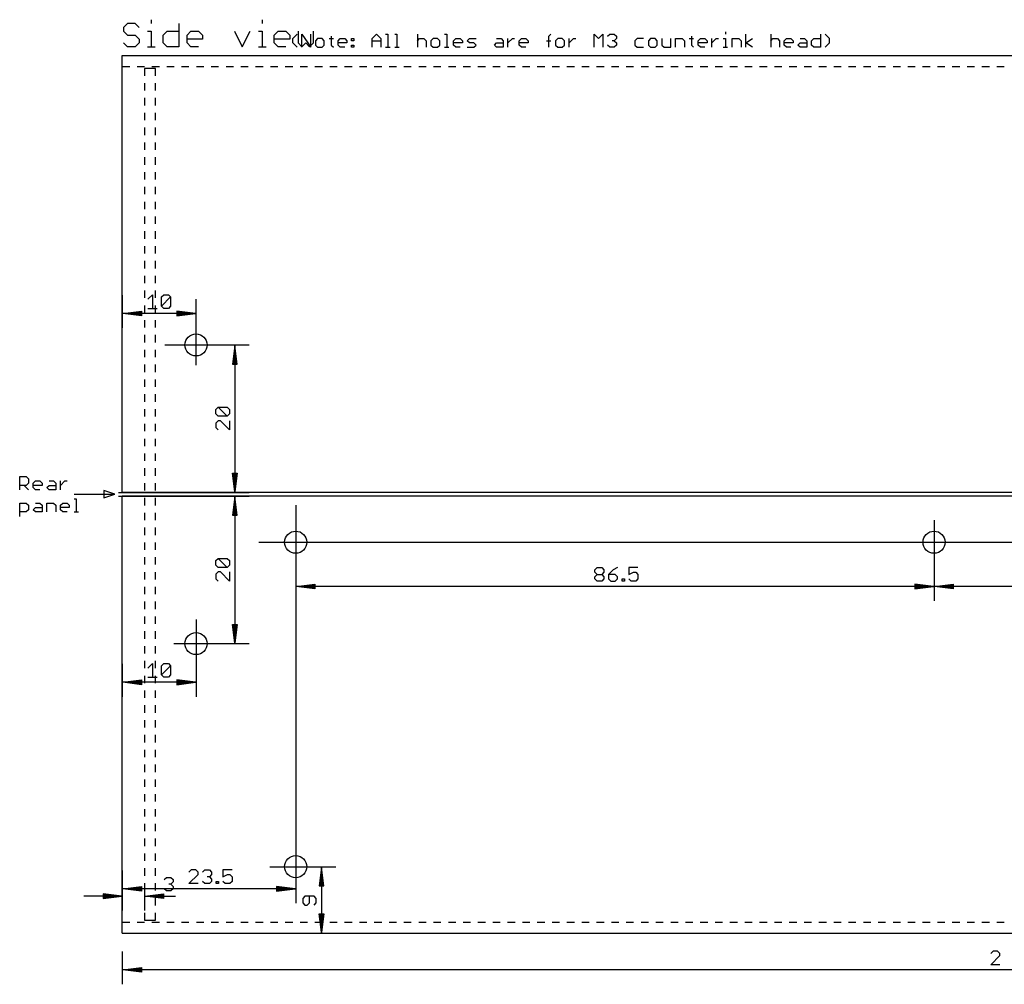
# Model space of a CAD drawing. Extents: x -279 to 630, y -428 to 126.
# Tile 1 of 14: x -279 to -145, y -7 to 124. Entities that reach past the tile are written whole.
import ezdxf

# ---------------------------------------------------------------- set-up
doc = ezdxf.new("R2010")
doc.units = 0
for name, color, linetype in [('114', 253, 'CONTINUOUS'), ('20', 7, 'CONTINUOUS'), ('47', 140, 'CONTINUOUS')]:
    doc.layers.add(name, color=color, linetype=linetype)

msp = doc.modelspace()

# ---------------------------------------------------------------- linework, layer by layer
at = {"layer": '114'}
for p, q in [((-264.2977, 123.3249), (-264.8222, 122.8004)), ((-264.8222, 122.8004), (-264.8222, 122.2759)), ((-263.2487, 123.3249), (-264.2977, 123.3249)), ((-262.7241, 122.8004), (-263.2487, 123.3249)), ((-261.0749, 123.8494), (-261.0749, 123.3249)), ((-257.3529, 123.3249), (-257.3529, 120.1778)), ((-246.0354, 123.8494), (-246.0354, 123.3249)), ((-264.8222, 122.2759), (-264.2977, 121.7513)), ((-264.2977, 121.7513), (-263.2487, 121.7513)), ((-263.2487, 121.7513), (-262.7241, 121.2268)), ((-261.5994, 122.2759), (-261.0749, 122.2759)), ((-261.0749, 122.2759), (-261.0749, 120.1778)), ((-259.4509, 121.7513), (-258.9264, 122.2759)), ((-259.4509, 120.7023), (-259.4509, 121.7513)), ((-258.9264, 122.2759), (-257.3529, 122.2759)), ((-256.2282, 121.7513), (-255.7037, 122.2759)), ((-256.2282, 120.7023), (-256.2282, 121.7513)), ((-255.7037, 122.2759), (-254.6547, 122.2759)), ((-254.6547, 122.2759), (-254.1301, 121.7513)), ((-254.1301, 121.7513), (-254.1301, 121.2268)), ((-249.7827, 122.2759), (-248.7337, 120.1778)), ((-248.7337, 120.1778), (-247.6846, 122.2759)), ((-246.5599, 122.2759), (-246.0354, 122.2759)), ((-246.0354, 122.2759), (-246.0354, 120.1778)), ((-244.4114, 121.7513), (-243.8869, 122.2759)), ((-244.4114, 120.7023), (-244.4114, 121.7513)), ((-243.8869, 122.2759), (-242.8379, 122.2759)), ((-242.8379, 122.2759), (-242.3134, 121.7513)), ((-242.3134, 121.7513), (-242.3134, 121.2268)), ((-241.8984, 121.3005), (-241.299, 121.8999)), ((-241.1887, 122.2759), (-241.1887, 120.7023)), ((-240.6707, 120.1016), (-240.6707, 121.8999)), ((-240.6707, 121.8999), (-239.4718, 120.1016)), ((-239.4718, 120.1016), (-239.4718, 121.8999)), ((-239.0906, 120.7023), (-239.0906, 122.2759)), ((-236.6878, 121.6002), (-236.6878, 120.4013)), ((-231.1559, 121.3005), (-230.5565, 121.8999)), ((-230.5565, 121.8999), (-229.957, 121.3005)), ((-229.3143, 121.8999), (-229.0146, 121.8999)), ((-229.0146, 121.8999), (-229.0146, 120.1016)), ((-228.0866, 121.8999), (-227.7869, 121.8999)), ((-227.7869, 121.8999), (-227.7869, 120.1016)), ((-225.0173, 121.8999), (-225.0173, 120.1016)), ((-221.3342, 121.8999), (-221.0345, 121.8999)), ((-221.0345, 121.8999), (-221.0345, 120.1016)), ((-207.2227, 121.6002), (-206.9229, 121.8999)), ((-207.2227, 120.1016), (-207.2227, 121.6002)), ((-201.0769, 120.1016), (-201.0769, 121.8999)), ((-201.0769, 121.8999), (-200.4774, 121.3005)), ((-200.4774, 121.3005), (-199.878, 121.8999)), ((-199.878, 121.8999), (-199.878, 120.1016)), ((-199.2353, 121.6002), (-198.9356, 121.8999)), ((-198.9356, 121.8999), (-198.3361, 121.8999)), ((-198.3361, 121.8999), (-198.0364, 121.6002)), ((-198.0364, 121.6002), (-198.0364, 121.3005)), ((-187.8862, 121.6002), (-187.8862, 120.4013)), ((-183.2822, 122.1997), (-183.2822, 121.8999)), ((-180.5127, 120.1016), (-180.5127, 121.8999)), ((-177.1364, 121.8999), (-177.1364, 120.1016)), ((-170.4128, 121.8999), (-170.4128, 120.1016)), ((-169.1707, 121.3005), (-169.7702, 121.8999)), ((-264.2977, 120.1778), (-264.8222, 120.7023)), ((-263.2487, 120.1778), (-264.2977, 120.1778)), ((-262.7241, 120.7023), (-263.2487, 120.1778)), ((-262.7241, 121.2268), (-262.7241, 120.7023)), ((-261.5994, 120.1778), (-260.5504, 120.1778)), ((-258.9264, 120.1778), (-259.4509, 120.7023)), ((-257.3529, 120.1778), (-258.9264, 120.1778)), ((-254.1301, 121.2268), (-256.2282, 121.2268)), ((-255.7037, 120.1778), (-256.2282, 120.7023)), ((-254.6547, 120.1778), (-255.7037, 120.1778)), ((-246.5599, 120.1778), (-245.5109, 120.1778)), ((-242.3134, 121.2268), (-244.4114, 121.2268)), ((-243.8869, 120.1778), (-244.4114, 120.7023)), ((-242.8379, 120.1778), (-243.8869, 120.1778)), ((-241.8984, 120.701), (-241.8984, 121.3005)), ((-241.299, 120.1016), (-241.8984, 120.701)), ((-241.1887, 120.7023), (-240.6642, 120.1778)), ((-240.6642, 120.1778), (-240.1397, 120.7023)), ((-240.1397, 120.7023), (-239.6151, 120.1778)), ((-239.6151, 120.1778), (-239.0906, 120.7023)), ((-238.5294, 121.3005), (-238.8291, 121.0008)), ((-238.8291, 121.0008), (-238.8291, 120.4013)), ((-238.8291, 120.4013), (-238.5294, 120.1016)), ((-237.9299, 121.3005), (-238.5294, 121.3005)), ((-238.5294, 120.1016), (-237.9299, 120.1016)), ((-237.6302, 121.0008), (-237.9299, 121.3005)), ((-237.9299, 120.1016), (-237.6302, 120.4013)), ((-237.6302, 120.4013), (-237.6302, 121.0008)), ((-236.9875, 121.3005), (-236.3881, 121.3005)), ((-236.6878, 120.4013), (-236.3881, 120.1016)), ((-235.7598, 121.0008), (-235.4601, 121.3005)), ((-235.7598, 120.4013), (-235.7598, 121.0008)), ((-234.5609, 120.701), (-235.7598, 120.701)), ((-235.4601, 120.1016), (-235.7598, 120.4013)), ((-235.4601, 121.3005), (-234.8607, 121.3005)), ((-234.8607, 120.1016), (-235.4601, 120.1016)), ((-234.8607, 121.3005), (-234.5609, 121.0008)), ((-234.5609, 121.0008), (-234.5609, 120.701)), ((-233.9183, 121.3005), (-233.6185, 121.3005)), ((-233.9183, 121.0008), (-233.9183, 121.3005)), ((-233.6185, 121.0008), (-233.9183, 121.0008)), ((-233.9183, 120.4013), (-233.6185, 120.4013)), ((-233.9183, 120.1016), (-233.9183, 120.4013)), ((-233.6185, 120.1016), (-233.9183, 120.1016)), ((-233.6185, 121.3005), (-233.6185, 121.0008)), ((-233.6185, 120.4013), (-233.6185, 120.1016)), ((-231.1559, 120.1016), (-231.1559, 121.3005)), ((-231.1559, 121.0008), (-229.957, 121.0008)), ((-229.957, 121.3005), (-229.957, 120.1016)), ((-229.3143, 120.1016), (-228.7149, 120.1016)), ((-228.0866, 120.1016), (-227.4872, 120.1016)), ((-225.0173, 121.0008), (-224.7176, 121.3005)), ((-224.7176, 121.3005), (-224.1182, 121.3005)), ((-224.1182, 121.3005), (-223.8184, 121.0008)), ((-223.8184, 121.0008), (-223.8184, 120.1016)), ((-222.876, 121.3005), (-223.1758, 121.0008)), ((-223.1758, 121.0008), (-223.1758, 120.4013)), ((-223.1758, 120.4013), (-222.876, 120.1016)), ((-222.2766, 121.3005), (-222.876, 121.3005)), ((-222.876, 120.1016), (-222.2766, 120.1016)), ((-221.9769, 121.0008), (-222.2766, 121.3005)), ((-222.2766, 120.1016), (-221.9769, 120.4013)), ((-221.9769, 120.4013), (-221.9769, 121.0008)), ((-221.3342, 120.1016), (-220.7347, 120.1016)), ((-220.1065, 121.0008), (-219.8067, 121.3005)), ((-220.1065, 120.4013), (-220.1065, 121.0008)), ((-218.9076, 120.701), (-220.1065, 120.701)), ((-219.8067, 120.1016), (-220.1065, 120.4013)), ((-219.8067, 121.3005), (-219.2073, 121.3005)), ((-219.2073, 120.1016), (-219.8067, 120.1016)), ((-219.2073, 121.3005), (-218.9076, 121.0008)), ((-218.9076, 121.0008), (-218.9076, 120.701)), ((-218.2649, 121.0008), (-217.9652, 121.3005)), ((-217.9652, 120.701), (-218.2649, 121.0008)), ((-218.2649, 120.1016), (-217.3657, 120.1016)), ((-217.9652, 121.3005), (-217.066, 121.3005)), ((-217.3657, 120.701), (-217.9652, 120.701)), ((-217.066, 120.4013), (-217.3657, 120.701)), ((-217.3657, 120.1016), (-217.066, 120.4013)), ((-214.5817, 120.4013), (-214.282, 120.701)), ((-214.282, 120.1016), (-214.5817, 120.4013)), ((-214.282, 121.3005), (-213.6826, 121.3005)), ((-214.282, 120.701), (-213.3829, 120.701)), ((-213.3829, 120.1016), (-214.282, 120.1016)), ((-213.6826, 121.3005), (-213.3829, 121.0008)), ((-213.3829, 121.0008), (-213.3829, 120.1016)), ((-212.7402, 120.1016), (-212.7402, 121.3005)), ((-212.7402, 120.701), (-212.1407, 121.3005)), ((-212.1407, 121.3005), (-211.841, 121.3005)), ((-211.2055, 121.0008), (-210.9058, 121.3005)), ((-211.2055, 120.4013), (-211.2055, 121.0008)), ((-210.0066, 120.701), (-211.2055, 120.701)), ((-210.9058, 120.1016), (-211.2055, 120.4013)), ((-210.9058, 121.3005), (-210.3064, 121.3005)), ((-210.3064, 120.1016), (-210.9058, 120.1016)), ((-210.3064, 121.3005), (-210.0066, 121.0008)), ((-210.0066, 121.0008), (-210.0066, 120.701)), ((-207.5224, 121.0008), (-206.9229, 121.0008)), ((-205.995, 121.3005), (-206.2947, 121.0008)), ((-206.2947, 121.0008), (-206.2947, 120.4013)), ((-206.2947, 120.4013), (-205.995, 120.1016)), ((-205.3955, 121.3005), (-205.995, 121.3005)), ((-205.995, 120.1016), (-205.3955, 120.1016)), ((-205.0958, 121.0008), (-205.3955, 121.3005)), ((-205.3955, 120.1016), (-205.0958, 120.4013)), ((-205.0958, 120.4013), (-205.0958, 121.0008)), ((-204.4531, 120.1016), (-204.4531, 121.3005)), ((-204.4531, 120.701), (-203.8537, 121.3005)), ((-203.8537, 121.3005), (-203.5539, 121.3005)), ((-198.9356, 120.1016), (-199.2353, 120.4013)), ((-198.3361, 120.1016), (-198.9356, 120.1016)), ((-198.3361, 121.0008), (-198.6359, 121.0008)), ((-198.0364, 121.3005), (-198.3361, 121.0008)), ((-198.3361, 121.0008), (-198.0364, 120.701)), ((-198.0364, 120.4013), (-198.3361, 120.1016)), ((-198.0364, 120.701), (-198.0364, 120.4013)), ((-195.2524, 121.3005), (-195.5522, 121.0008)), ((-195.5522, 121.0008), (-195.5522, 120.4013)), ((-195.5522, 120.4013), (-195.2524, 120.1016)), ((-194.3533, 121.3005), (-195.2524, 121.3005)), ((-195.2524, 120.1016), (-194.3533, 120.1016)), ((-193.4109, 121.3005), (-193.7106, 121.0008)), ((-193.7106, 121.0008), (-193.7106, 120.4013)), ((-193.7106, 120.4013), (-193.4109, 120.1016)), ((-192.8114, 121.3005), (-193.4109, 121.3005)), ((-193.4109, 120.1016), (-192.8114, 120.1016)), ((-192.5117, 121.0008), (-192.8114, 121.3005)), ((-192.8114, 120.1016), (-192.5117, 120.4013)), ((-192.5117, 120.4013), (-192.5117, 121.0008)), ((-191.869, 121.3005), (-191.869, 120.4013)), ((-191.869, 120.4013), (-191.5693, 120.1016)), ((-191.5693, 120.1016), (-190.6701, 120.1016)), ((-190.6701, 120.1016), (-190.6701, 121.3005)), ((-190.0275, 120.1016), (-190.0275, 121.3005)), ((-190.0275, 121.3005), (-189.1283, 121.3005)), ((-189.1283, 121.3005), (-188.8286, 121.0008)), ((-188.8286, 121.0008), (-188.8286, 120.1016)), ((-188.1859, 121.3005), (-187.5864, 121.3005)), ((-187.8862, 120.4013), (-187.5864, 120.1016)), ((-186.9582, 121.0008), (-186.6584, 121.3005)), ((-186.9582, 120.4013), (-186.9582, 121.0008)), ((-185.7593, 120.701), (-186.9582, 120.701)), ((-186.6584, 120.1016), (-186.9582, 120.4013)), ((-186.6584, 121.3005), (-186.059, 121.3005)), ((-186.059, 120.1016), (-186.6584, 120.1016)), ((-186.059, 121.3005), (-185.7593, 121.0008)), ((-185.7593, 121.0008), (-185.7593, 120.701)), ((-185.1166, 120.1016), (-185.1166, 121.3005)), ((-185.1166, 120.701), (-184.5172, 121.3005)), ((-184.5172, 121.3005), (-184.2174, 121.3005)), ((-183.582, 121.3005), (-183.2822, 121.3005)), ((-183.582, 120.1016), (-182.9825, 120.1016)), ((-183.2822, 121.3005), (-183.2822, 120.1016)), ((-182.3542, 120.1016), (-182.3542, 121.3005)), ((-182.3542, 121.3005), (-181.4551, 121.3005)), ((-181.4551, 121.3005), (-181.1553, 121.0008)), ((-181.1553, 121.0008), (-181.1553, 120.1016)), ((-180.5127, 120.701), (-179.6135, 121.3005)), ((-179.6135, 120.1016), (-180.5127, 120.701)), ((-177.1364, 121.0008), (-176.8367, 121.3005)), ((-176.8367, 121.3005), (-176.2373, 121.3005)), ((-176.2373, 121.3005), (-175.9376, 121.0008)), ((-175.9376, 121.0008), (-175.9376, 120.1016)), ((-175.2949, 121.0008), (-174.9952, 121.3005)), ((-175.2949, 120.4013), (-175.2949, 121.0008)), ((-174.096, 120.701), (-175.2949, 120.701)), ((-174.9952, 120.1016), (-175.2949, 120.4013)), ((-174.9952, 121.3005), (-174.3957, 121.3005)), ((-174.3957, 120.1016), (-174.9952, 120.1016)), ((-174.3957, 121.3005), (-174.096, 121.0008)), ((-174.096, 121.0008), (-174.096, 120.701)), ((-173.4533, 120.4013), (-173.1536, 120.701)), ((-173.1536, 120.1016), (-173.4533, 120.4013)), ((-173.1536, 121.3005), (-172.5541, 121.3005)), ((-173.1536, 120.701), (-172.2544, 120.701)), ((-172.2544, 120.1016), (-173.1536, 120.1016)), ((-172.5541, 121.3005), (-172.2544, 121.0008)), ((-172.2544, 121.0008), (-172.2544, 120.1016)), ((-171.6117, 121.0008), (-171.312, 121.3005)), ((-171.6117, 120.4013), (-171.6117, 121.0008)), ((-171.312, 120.1016), (-171.6117, 120.4013)), ((-171.312, 121.3005), (-170.4128, 121.3005)), ((-170.4128, 120.1016), (-171.312, 120.1016)), ((-169.7702, 120.1016), (-169.1707, 120.701)), ((-169.1707, 120.701), (-169.1707, 121.3005)), ((-278.8984, 60.1016), (-278.8984, 61.8999)), ((-278.8984, 61.8999), (-277.9992, 61.8999)), ((-277.9992, 61.8999), (-277.6995, 61.6002)), ((-277.6995, 61.6002), (-277.6995, 61.0008)), ((-277.9992, 60.701), (-278.8984, 60.701)), ((-278.299, 60.701), (-277.6995, 60.1016)), ((-277.6995, 61.0008), (-277.9992, 60.701)), ((-277.0568, 61.0008), (-276.7571, 61.3005)), ((-277.0568, 60.4013), (-277.0568, 61.0008)), ((-275.8579, 60.701), (-277.0568, 60.701)), ((-276.7571, 60.1016), (-277.0568, 60.4013)), ((-276.7571, 61.3005), (-276.1577, 61.3005)), ((-276.1577, 60.1016), (-276.7571, 60.1016)), ((-276.1577, 61.3005), (-275.8579, 61.0008)), ((-275.8579, 61.0008), (-275.8579, 60.701)), ((-275.2153, 60.4013), (-274.9155, 60.701)), ((-274.9155, 60.1016), (-275.2153, 60.4013)), ((-274.9155, 61.3005), (-274.3161, 61.3005)), ((-274.9155, 60.701), (-274.0164, 60.701)), ((-274.0164, 60.1016), (-274.9155, 60.1016)), ((-274.3161, 61.3005), (-274.0164, 61.0008)), ((-274.0164, 61.0008), (-274.0164, 60.1016)), ((-273.3737, 60.1016), (-273.3737, 61.3005)), ((-273.3737, 60.701), (-272.7742, 61.3005)), ((-272.7742, 61.3005), (-272.4745, 61.3005)), ((-271.5321, 58.8999), (-271.2324, 58.8999)), ((-271.5, 59.5), (-266, 59.5)), ((-271.2324, 58.8999), (-271.2324, 57.1016)), ((-266, 59.5), (-267.5, 60)), ((-267.5, 60), (-267.5, 59)), ((-267.5, 59), (-266, 59.5)), ((-278.8984, 56.5022), (-278.8984, 58.3005)), ((-278.8984, 58.3005), (-277.9992, 58.3005)), ((-277.9992, 58.3005), (-277.6995, 58.0008)), ((-277.6995, 57.4013), (-277.9992, 57.1016)), ((-277.6995, 58.0008), (-277.6995, 57.4013)), ((-277.0568, 57.4013), (-276.7571, 57.701)), ((-276.7571, 57.1016), (-277.0568, 57.4013)), ((-276.7571, 58.3005), (-276.1577, 58.3005)), ((-276.7571, 57.701), (-275.8579, 57.701)), ((-276.1577, 58.3005), (-275.8579, 58.0008)), ((-275.8579, 58.0008), (-275.8579, 57.1016)), ((-275.2153, 57.1016), (-275.2153, 58.3005)), ((-275.2153, 58.3005), (-274.3161, 58.3005)), ((-274.3161, 58.3005), (-274.0164, 58.0008)), ((-274.0164, 58.0008), (-274.0164, 57.1016)), ((-273.3737, 58.0008), (-273.074, 58.3005)), ((-273.3737, 57.4013), (-273.3737, 58.0008)), ((-272.1748, 57.701), (-273.3737, 57.701)), ((-273.074, 57.1016), (-273.3737, 57.4013)), ((-273.074, 58.3005), (-272.4745, 58.3005)), ((-272.4745, 58.3005), (-272.1748, 58.0008)), ((-272.1748, 58.0008), (-272.1748, 57.701)), ((-277.9992, 57.1016), (-278.8984, 57.1016)), ((-275.8579, 57.1016), (-276.7571, 57.1016)), ((-272.4745, 57.1016), (-273.074, 57.1016)), ((-271.5321, 57.1016), (-270.9327, 57.1016))]:
    msp.add_line(p, q, dxfattribs=at)
at = {"layer": '20'}
for p, q in [((-265, 117.5), (-265, 119)), ((-265, 119), (-25, 119)), ((-265, 59.75), (-265, 117.5)), ((-265, 117.5), (-263.9917, 117.5)), ((-262.9917, 117.5), (-261.9833, 117.5)), ((-260.9833, 117.5), (-259.975, 117.5)), ((-258.975, 117.5), (-257.9667, 117.5)), ((-256.9667, 117.5), (-255.9583, 117.5)), ((-254.9583, 117.5), (-253.95, 117.5)), ((-252.95, 117.5), (-251.9417, 117.5)), ((-250.9417, 117.5), (-249.9333, 117.5)), ((-248.9333, 117.5), (-247.925, 117.5)), ((-246.925, 117.5), (-245.9167, 117.5)), ((-244.9167, 117.5), (-243.9083, 117.5)), ((-242.9083, 117.5), (-241.9, 117.5)), ((-240.9, 117.5), (-239.8917, 117.5)), ((-238.8917, 117.5), (-237.8833, 117.5)), ((-236.8833, 117.5), (-235.875, 117.5)), ((-234.875, 117.5), (-233.8667, 117.5)), ((-232.8667, 117.5), (-231.8583, 117.5)), ((-230.8583, 117.5), (-229.85, 117.5)), ((-228.85, 117.5), (-227.8417, 117.5)), ((-226.8417, 117.5), (-225.8333, 117.5)), ((-224.8333, 117.5), (-223.825, 117.5)), ((-222.825, 117.5), (-221.8167, 117.5)), ((-220.8167, 117.5), (-219.8083, 117.5)), ((-218.8083, 117.5), (-217.8, 117.5)), ((-216.8, 117.5), (-215.7917, 117.5)), ((-214.7917, 117.5), (-213.7833, 117.5)), ((-212.7833, 117.5), (-211.775, 117.5)), ((-210.775, 117.5), (-209.7667, 117.5)), ((-208.7667, 117.5), (-207.7583, 117.5)), ((-206.7583, 117.5), (-205.75, 117.5)), ((-204.75, 117.5), (-203.7417, 117.5)), ((-202.7417, 117.5), (-201.7333, 117.5)), ((-200.7333, 117.5), (-199.725, 117.5)), ((-198.725, 117.5), (-197.7167, 117.5)), ((-196.7167, 117.5), (-195.7083, 117.5)), ((-194.7083, 117.5), (-193.7, 117.5)), ((-192.7, 117.5), (-191.6917, 117.5)), ((-190.6917, 117.5), (-189.6833, 117.5)), ((-188.6833, 117.5), (-187.675, 117.5)), ((-186.675, 117.5), (-185.6667, 117.5)), ((-184.6667, 117.5), (-183.6583, 117.5)), ((-182.6583, 117.5), (-181.65, 117.5)), ((-180.65, 117.5), (-179.6417, 117.5)), ((-178.6417, 117.5), (-177.6333, 117.5)), ((-176.6333, 117.5), (-175.625, 117.5)), ((-174.625, 117.5), (-173.6167, 117.5)), ((-172.6167, 117.5), (-171.6083, 117.5)), ((-170.6083, 117.5), (-169.6, 117.5)), ((-168.6, 117.5), (-167.5917, 117.5)), ((-166.5917, 117.5), (-165.5833, 117.5)), ((-164.5833, 117.5), (-163.575, 117.5)), ((-162.575, 117.5), (-161.5667, 117.5)), ((-160.5667, 117.5), (-159.5583, 117.5)), ((-158.5583, 117.5), (-157.55, 117.5)), ((-156.55, 117.5), (-155.5417, 117.5)), ((-154.5417, 117.5), (-153.5333, 117.5)), ((-152.5333, 117.5), (-151.525, 117.5)), ((-150.525, 117.5), (-149.5167, 117.5)), ((-148.5167, 117.5), (-147.5083, 117.5)), ((-146.5083, 117.5), (-145.5, 117.5)), ((-260.5, 117.25), (-262, 117.25)), ((-262, 117.25), (-262, 116.2414)), ((-260.5, 116.2414), (-260.5, 117.25)), ((-262, 115.2414), (-262, 114.2328)), ((-260.5, 114.2328), (-260.5, 115.2414)), ((-262, 113.2328), (-262, 112.2241)), ((-260.5, 112.2241), (-260.5, 113.2328)), ((-262, 111.2241), (-262, 110.2155)), ((-260.5, 110.2155), (-260.5, 111.2241)), ((-262, 109.2155), (-262, 108.2069)), ((-260.5, 108.2069), (-260.5, 109.2155)), ((-262, 107.2069), (-262, 106.1983)), ((-260.5, 106.1983), (-260.5, 107.2069)), ((-262, 105.1983), (-262, 104.1897)), ((-260.5, 104.1897), (-260.5, 105.1983)), ((-262, 103.1897), (-262, 102.181)), ((-260.5, 102.181), (-260.5, 103.1897)), ((-262, 101.181), (-262, 100.1724)), ((-260.5, 100.1724), (-260.5, 101.181)), ((-262, 99.1724), (-262, 98.1638)), ((-260.5, 98.1638), (-260.5, 99.1724)), ((-262, 97.1638), (-262, 96.1552)), ((-260.5, 96.1552), (-260.5, 97.1638)), ((-262, 95.1552), (-262, 94.1466)), ((-260.5, 94.1466), (-260.5, 95.1552)), ((-262, 93.1466), (-262, 92.1379)), ((-260.5, 92.1379), (-260.5, 93.1466)), ((-262, 91.1379), (-262, 90.1293)), ((-260.5, 90.1293), (-260.5, 91.1379)), ((-262, 89.1293), (-262, 88.1207)), ((-260.5, 88.1207), (-260.5, 89.1293)), ((-262, 87.1207), (-262, 86.1121)), ((-260.5, 86.1121), (-260.5, 87.1207)), ((-262, 85.1121), (-262, 84.1034)), ((-260.5, 84.1034), (-260.5, 85.1121)), ((-262, 83.1034), (-262, 82.0948)), ((-260.5, 82.0948), (-260.5, 83.1034)), ((-262, 81.0948), (-262, 80.0862)), ((-260.5, 80.0862), (-260.5, 81.0948)), ((-262, 79.0862), (-262, 78.0776)), ((-260.5, 78.0776), (-260.5, 79.0862)), ((-262, 77.0776), (-262, 76.069)), ((-260.5, 76.069), (-260.5, 77.0776)), ((-262, 75.069), (-262, 74.0603)), ((-260.5, 74.0603), (-260.5, 75.069)), ((-262, 73.0603), (-262, 72.0517)), ((-260.5, 72.0517), (-260.5, 73.0603)), ((-262, 71.0517), (-262, 70.0431)), ((-260.5, 70.0431), (-260.5, 71.0517)), ((-262, 69.0431), (-262, 68.0345)), ((-260.5, 68.0345), (-260.5, 69.0431)), ((-262, 67.0345), (-262, 66.0259)), ((-260.5, 66.0259), (-260.5, 67.0345)), ((-262, 65.0259), (-262, 64.0172)), ((-260.5, 64.0172), (-260.5, 65.0259)), ((-262, 63.0172), (-262, 62.0086)), ((-260.5, 62.0086), (-260.5, 63.0172)), ((-262, 61.0086), (-262, 60)), ((-260.5, 60), (-260.5, 61.0086)), ((-25, 59.75), (-265, 59.75)), ((-265, 1.5), (-265, 59.25)), ((-25, 59.25), (-265, 59.25)), ((-262, 59), (-262, 57.9914)), ((-260.5, 57.9914), (-260.5, 59)), ((-262, 56.9914), (-262, 55.9828)), ((-260.5, 55.9828), (-260.5, 56.9914)), ((-262, 54.9828), (-262, 53.9741)), ((-260.5, 53.9741), (-260.5, 54.9828)), ((-262, 52.9741), (-262, 51.9655)), ((-260.5, 51.9655), (-260.5, 52.9741)), ((-262, 50.9655), (-262, 49.9569)), ((-260.5, 49.9569), (-260.5, 50.9655)), ((-262, 48.9569), (-262, 47.9483)), ((-260.5, 47.9483), (-260.5, 48.9569)), ((-262, 46.9483), (-262, 45.9397)), ((-260.5, 45.9397), (-260.5, 46.9483)), ((-262, 44.9397), (-262, 43.931)), ((-260.5, 43.931), (-260.5, 44.9397)), ((-262, 42.931), (-262, 41.9224)), ((-260.5, 41.9224), (-260.5, 42.931)), ((-262, 40.9224), (-262, 39.9138)), ((-260.5, 39.9138), (-260.5, 40.9224)), ((-262, 38.9138), (-262, 37.9052)), ((-260.5, 37.9052), (-260.5, 38.9138)), ((-262, 36.9052), (-262, 35.8966)), ((-260.5, 35.8966), (-260.5, 36.9052)), ((-262, 34.8966), (-262, 33.8879)), ((-260.5, 33.8879), (-260.5, 34.8966)), ((-262, 32.8879), (-262, 31.8793)), ((-260.5, 31.8793), (-260.5, 32.8879)), ((-262, 30.8793), (-262, 29.8707)), ((-260.5, 29.8707), (-260.5, 30.8793)), ((-262, 28.8707), (-262, 27.8621)), ((-260.5, 27.8621), (-260.5, 28.8707)), ((-262, 26.8621), (-262, 25.8534)), ((-260.5, 25.8534), (-260.5, 26.8621)), ((-262, 24.8534), (-262, 23.8448)), ((-260.5, 23.8448), (-260.5, 24.8534)), ((-262, 22.8448), (-262, 21.8362)), ((-260.5, 21.8362), (-260.5, 22.8448)), ((-262, 20.8362), (-262, 19.8276)), ((-260.5, 19.8276), (-260.5, 20.8362)), ((-262, 18.8276), (-262, 17.819)), ((-260.5, 17.819), (-260.5, 18.8276)), ((-262, 16.819), (-262, 15.8103)), ((-260.5, 15.8103), (-260.5, 16.819)), ((-262, 14.8103), (-262, 13.8017)), ((-260.5, 13.8017), (-260.5, 14.8103)), ((-262, 12.8017), (-262, 11.7931)), ((-260.5, 11.7931), (-260.5, 12.8017)), ((-262, 10.7931), (-262, 9.7845)), ((-260.5, 9.7845), (-260.5, 10.7931)), ((-262, 8.7845), (-262, 7.7759)), ((-260.5, 7.7759), (-260.5, 8.7845)), ((-262, 6.7759), (-262, 5.7672)), ((-260.5, 5.7672), (-260.5, 6.7759)), ((-262, 4.7672), (-262, 3.7586)), ((-260.5, 3.7586), (-260.5, 4.7672)), ((-262, 2.7586), (-262, 1.75)), ((-260.5, 1.75), (-260.5, 2.7586)), ((-265, 0), (-265, 1.5)), ((-265, 1.5), (-263.9917, 1.5)), ((-262.9917, 1.5), (-261.9833, 1.5)), ((-262, 1.75), (-260.5, 1.75)), ((-260.9833, 1.5), (-259.975, 1.5)), ((-258.975, 1.5), (-257.9667, 1.5)), ((-256.9667, 1.5), (-255.9583, 1.5)), ((-254.9583, 1.5), (-253.95, 1.5)), ((-252.95, 1.5), (-251.9417, 1.5)), ((-250.9417, 1.5), (-249.9333, 1.5)), ((-248.9333, 1.5), (-247.925, 1.5)), ((-246.925, 1.5), (-245.9167, 1.5)), ((-244.9167, 1.5), (-243.9083, 1.5)), ((-242.9083, 1.5), (-241.9, 1.5)), ((-240.9, 1.5), (-239.8917, 1.5)), ((-238.8917, 1.5), (-237.8833, 1.5)), ((-236.8833, 1.5), (-235.875, 1.5)), ((-234.875, 1.5), (-233.8667, 1.5)), ((-232.8667, 1.5), (-231.8583, 1.5)), ((-230.8583, 1.5), (-229.85, 1.5)), ((-228.85, 1.5), (-227.8417, 1.5)), ((-226.8417, 1.5), (-225.8333, 1.5)), ((-224.8333, 1.5), (-223.825, 1.5)), ((-222.825, 1.5), (-221.8167, 1.5)), ((-220.8167, 1.5), (-219.8083, 1.5)), ((-218.8083, 1.5), (-217.8, 1.5)), ((-216.8, 1.5), (-215.7917, 1.5)), ((-214.7917, 1.5), (-213.7833, 1.5)), ((-212.7833, 1.5), (-211.775, 1.5)), ((-210.775, 1.5), (-209.7667, 1.5)), ((-208.7667, 1.5), (-207.7583, 1.5)), ((-206.7583, 1.5), (-205.75, 1.5)), ((-204.75, 1.5), (-203.7417, 1.5)), ((-202.7417, 1.5), (-201.7333, 1.5)), ((-200.7333, 1.5), (-199.725, 1.5)), ((-198.725, 1.5), (-197.7167, 1.5)), ((-196.7167, 1.5), (-195.7083, 1.5)), ((-194.7083, 1.5), (-193.7, 1.5)), ((-192.7, 1.5), (-191.6917, 1.5)), ((-190.6917, 1.5), (-189.6833, 1.5)), ((-188.6833, 1.5), (-187.675, 1.5)), ((-186.675, 1.5), (-185.6667, 1.5)), ((-184.6667, 1.5), (-183.6583, 1.5)), ((-182.6583, 1.5), (-181.65, 1.5)), ((-180.65, 1.5), (-179.6417, 1.5)), ((-178.6417, 1.5), (-177.6333, 1.5)), ((-176.6333, 1.5), (-175.625, 1.5)), ((-174.625, 1.5), (-173.6167, 1.5)), ((-172.6167, 1.5), (-171.6083, 1.5)), ((-170.6083, 1.5), (-169.6, 1.5)), ((-168.6, 1.5), (-167.5917, 1.5)), ((-166.5917, 1.5), (-165.5833, 1.5)), ((-164.5833, 1.5), (-163.575, 1.5)), ((-162.575, 1.5), (-161.5667, 1.5)), ((-160.5667, 1.5), (-159.5583, 1.5)), ((-158.5583, 1.5), (-157.55, 1.5)), ((-156.55, 1.5), (-155.5417, 1.5)), ((-154.5417, 1.5), (-153.5333, 1.5)), ((-152.5333, 1.5), (-151.525, 1.5)), ((-150.525, 1.5), (-149.5167, 1.5)), ((-148.5167, 1.5), (-147.5083, 1.5)), ((-146.5083, 1.5), (-145.5, 1.5)), ((-265, 0), (-25, 0))]:
    msp.add_line(p, q, dxfattribs=at)
for centre in [(-255, 79.75), (-241.5, 53), (-155, 53), (-255, 39.25), (-241.5, 9)]:
    msp.add_circle(centre, 1.5, dxfattribs=at)
at = {"layer": '47'}
for p, q in [((-265, 86.5), (-265, 82.05)), ((-261.5171, 85.939), (-260.9007, 86.5554)), ((-260.9007, 86.5554), (-260.9007, 84.7062)), ((-259.6755, 86.2472), (-259.3673, 86.5554)), ((-259.6755, 85.0144), (-259.6755, 86.2472)), ((-259.6755, 85.0144), (-258.4427, 86.2472)), ((-259.3673, 86.5554), (-258.7509, 86.5554)), ((-258.7509, 86.5554), (-258.4427, 86.2472)), ((-258.4427, 86.2472), (-258.4427, 85.0144)), ((-255, 77), (-255, 85.95)), ((-264.935, 84), (-262.4, 84.3192)), ((-264.935, 84), (-262.4, 84.26)), ((-264.935, 84), (-262.4, 84.13)), ((-262.4, 84.3192), (-262.4, 83.6808)), ((-261.5171, 84.7062), (-260.2843, 84.7062)), ((-259.3673, 84.7062), (-259.6755, 85.0144)), ((-258.7509, 84.7062), (-259.3673, 84.7062)), ((-258.4427, 85.0144), (-258.7509, 84.7062)), ((-255.065, 84), (-257.6, 84.3192)), ((-257.6, 84.3192), (-257.6, 83.6808)), ((-255.065, 84), (-257.6, 84.26)), ((-255.065, 84), (-257.6, 84.13)), ((-255.065, 84), (-264.935, 84)), ((-262.4, 83.6808), (-264.935, 84)), ((-262.4, 83.87), (-264.935, 84)), ((-262.4, 83.74), (-264.935, 84)), ((-257.6, 83.6808), (-255.065, 84)), ((-257.6, 83.87), (-255.065, 84)), ((-257.6, 83.74), (-255.065, 84)), ((-259.25, 79.75), (-247.8, 79.75)), ((-249.75, 79.685), (-250.0692, 77.15)), ((-249.75, 79.685), (-250.01, 77.15)), ((-249.75, 79.685), (-249.88, 77.15)), ((-249.75, 79.685), (-249.75, 59.815)), ((-249.4308, 77.15), (-249.75, 79.685)), ((-249.62, 77.15), (-249.75, 79.685)), ((-249.49, 77.15), (-249.75, 79.685)), ((-250.0692, 77.15), (-249.4308, 77.15)), ((-252.3054, 70.9991), (-251.9972, 71.3073)), ((-252.3054, 70.3827), (-252.3054, 70.9991)), ((-251.9972, 71.3073), (-250.7644, 71.3073)), ((-250.7644, 70.0745), (-251.9972, 71.3073)), ((-250.7644, 71.3073), (-250.4562, 70.9991)), ((-250.4562, 70.9991), (-250.4562, 70.3827)), ((-251.9972, 70.0745), (-252.3054, 70.3827)), ((-251.9972, 69.4657), (-252.3054, 69.1575)), ((-250.7644, 70.0745), (-251.9972, 70.0745)), ((-251.689, 69.4657), (-251.9972, 69.4657)), ((-250.4562, 68.2329), (-251.689, 69.4657)), ((-250.4562, 70.3827), (-250.7644, 70.0745)), ((-250.4562, 69.4657), (-250.4562, 68.2329)), ((-252.3054, 69.1575), (-252.3054, 68.5411)), ((-252.3054, 68.5411), (-251.9972, 68.2329)), ((-249.75, 59.815), (-250.0692, 62.35)), ((-250.0692, 62.35), (-249.4308, 62.35)), ((-249.75, 59.815), (-250.01, 62.35)), ((-249.75, 59.815), (-249.88, 62.35)), ((-249.4308, 62.35), (-249.75, 59.815)), ((-249.62, 62.35), (-249.75, 59.815)), ((-249.49, 62.35), (-249.75, 59.815)), ((-265.5, 59.75), (-247.8, 59.75)), ((-265.5, 59.25), (-247.8, 59.25)), ((-249.75, 59.185), (-250.0692, 56.65)), ((-249.75, 59.185), (-250.01, 56.65)), ((-249.75, 59.185), (-249.88, 56.65)), ((-249.75, 59.185), (-249.75, 39.315)), ((-249.4308, 56.65), (-249.75, 59.185)), ((-249.62, 56.65), (-249.75, 59.185)), ((-249.49, 56.65), (-249.75, 59.185)), ((-241.5, 58), (-241.5, 45.05)), ((-250.0692, 56.65), (-249.4308, 56.65)), ((-155, 56), (-155, 45.05)), ((-246.5, 53), (-60.55, 53)), ((-252.3054, 50.4991), (-251.9972, 50.8073)), ((-251.9972, 50.8073), (-250.7644, 50.8073)), ((-250.7644, 49.5745), (-251.9972, 50.8073)), ((-250.7644, 50.8073), (-250.4562, 50.4991)), ((-252.3054, 49.8827), (-252.3054, 50.4991)), ((-251.9972, 49.5745), (-252.3054, 49.8827)), ((-250.7644, 49.5745), (-251.9972, 49.5745)), ((-250.4562, 49.8827), (-250.7644, 49.5745)), ((-250.4562, 50.4991), (-250.4562, 49.8827)), ((-200.9631, 49.2472), (-200.6549, 49.5554)), ((-200.6549, 49.5554), (-200.0385, 49.5554)), ((-200.0385, 49.5554), (-199.7304, 49.2472)), ((-197.8888, 49.5554), (-198.5052, 49.2472)), ((-195.1264, 49.5554), (-196.3592, 49.5554)), ((-196.3592, 49.5554), (-196.3592, 48.6308)), ((-251.9972, 48.9657), (-252.3054, 48.6575)), ((-252.3054, 48.6575), (-252.3054, 48.0411)), ((-252.3054, 48.0411), (-251.9972, 47.7329)), ((-251.689, 48.9657), (-251.9972, 48.9657)), ((-250.4562, 47.7329), (-251.689, 48.9657)), ((-250.4562, 48.9657), (-250.4562, 47.7329)), ((-241.5, 48.5), (-241.5, 4.05)), ((-200.9631, 48.939), (-200.9631, 49.2472)), ((-200.6549, 48.6308), (-200.9631, 48.939)), ((-200.9631, 48.3226), (-200.6549, 48.6308)), ((-200.9631, 48.0144), (-200.9631, 48.3226)), ((-200.6549, 48.6308), (-200.0385, 48.6308)), ((-199.7304, 48.939), (-200.0385, 48.6308)), ((-200.0385, 48.6308), (-199.7304, 48.3226)), ((-199.7304, 49.2472), (-199.7304, 48.939)), ((-199.7304, 48.3226), (-199.7304, 48.0144)), ((-198.5052, 49.2472), (-199.1216, 48.6308)), ((-199.1216, 48.6308), (-199.1216, 48.0144)), ((-198.197, 48.6308), (-199.1216, 48.6308)), ((-197.8888, 48.3226), (-198.197, 48.6308)), ((-197.8888, 48.0144), (-197.8888, 48.3226)), ((-196.3592, 48.6308), (-195.7428, 48.939)), ((-195.7428, 48.939), (-195.4346, 48.939)), ((-195.4346, 48.939), (-195.1264, 48.6308)), ((-195.1264, 48.6308), (-195.1264, 48.0144)), ((-155, 48.5), (-155, 45.05)), ((-241.435, 47), (-238.9, 47.3192)), ((-241.435, 47), (-238.9, 47.26)), ((-241.435, 47), (-238.9, 47.13)), ((-155.065, 47), (-241.435, 47)), ((-238.9, 46.6808), (-241.435, 47)), ((-238.9, 46.87), (-241.435, 47)), ((-238.9, 46.74), (-241.435, 47)), ((-238.9, 47.3192), (-238.9, 46.6808)), ((-200.6549, 47.7062), (-200.9631, 48.0144)), ((-200.0385, 47.7062), (-200.6549, 47.7062)), ((-199.7304, 48.0144), (-200.0385, 47.7062)), ((-199.1216, 48.0144), (-198.8134, 47.7062)), ((-198.8134, 47.7062), (-198.197, 47.7062)), ((-198.197, 47.7062), (-197.8888, 48.0144)), ((-197.28, 47.7062), (-197.28, 48.0144)), ((-197.28, 48.0144), (-196.9718, 48.0144)), ((-196.9718, 47.7062), (-197.28, 47.7062)), ((-196.9718, 48.0144), (-196.9718, 47.7062)), ((-196.051, 47.7062), (-196.3592, 48.0144)), ((-195.4346, 47.7062), (-196.051, 47.7062)), ((-195.1264, 48.0144), (-195.4346, 47.7062)), ((-155.065, 47), (-157.6, 47.3192)), ((-157.6, 47.3192), (-157.6, 46.6808)), ((-155.065, 47), (-157.6, 47.26)), ((-155.065, 47), (-157.6, 47.13)), ((-157.6, 46.6808), (-155.065, 47)), ((-157.6, 46.87), (-155.065, 47)), ((-157.6, 46.74), (-155.065, 47)), ((-154.935, 47), (-152.4, 47.3192)), ((-154.935, 47), (-152.4, 47.26)), ((-154.935, 47), (-152.4, 47.13)), ((-67.065, 47), (-154.935, 47)), ((-152.4, 46.6808), (-154.935, 47)), ((-152.4, 46.87), (-154.935, 47)), ((-152.4, 46.74), (-154.935, 47)), ((-152.4, 47.3192), (-152.4, 46.6808)), ((-255, 42.5), (-255, 32.05)), ((-249.75, 39.315), (-250.0692, 41.85)), ((-250.0692, 41.85), (-249.4308, 41.85)), ((-249.75, 39.315), (-250.01, 41.85)), ((-249.75, 39.315), (-249.88, 41.85)), ((-249.4308, 41.85), (-249.75, 39.315)), ((-249.62, 41.85), (-249.75, 39.315)), ((-249.49, 41.85), (-249.75, 39.315)), ((-258, 39.25), (-247.8, 39.25)), ((-265, 36.5), (-265, 32.05)), ((-261.5171, 35.939), (-260.9007, 36.5554)), ((-260.9007, 36.5554), (-260.9007, 34.7062)), ((-259.6755, 36.2472), (-259.3673, 36.5554)), ((-259.6755, 35.0144), (-259.6755, 36.2472)), ((-259.6755, 35.0144), (-258.4427, 36.2472)), ((-259.3673, 36.5554), (-258.7509, 36.5554)), ((-258.7509, 36.5554), (-258.4427, 36.2472)), ((-258.4427, 36.2472), (-258.4427, 35.0144)), ((-261.5171, 34.7062), (-260.2843, 34.7062)), ((-259.3673, 34.7062), (-259.6755, 35.0144)), ((-258.7509, 34.7062), (-259.3673, 34.7062)), ((-258.4427, 35.0144), (-258.7509, 34.7062)), ((-264.935, 34), (-262.4, 34.3192)), ((-264.935, 34), (-262.4, 34.26)), ((-264.935, 34), (-262.4, 34.13)), ((-255.065, 34), (-264.935, 34)), ((-262.4, 33.6808), (-264.935, 34)), ((-262.4, 33.87), (-264.935, 34)), ((-262.4, 33.74), (-264.935, 34)), ((-262.4, 34.3192), (-262.4, 33.6808)), ((-255.065, 34), (-257.6, 34.3192)), ((-257.6, 34.3192), (-257.6, 33.6808)), ((-255.065, 34), (-257.6, 34.26)), ((-255.065, 34), (-257.6, 34.13)), ((-257.6, 33.6808), (-255.065, 34)), ((-257.6, 33.87), (-255.065, 34)), ((-257.6, 33.74), (-255.065, 34)), ((-265, 8.5), (-265, 4.05)), ((-255.6549, 8.5554), (-255.9631, 8.2472)), ((-255.0385, 8.5554), (-255.6549, 8.5554)), ((-254.7304, 8.2472), (-255.0385, 8.5554)), ((-254.7304, 7.939), (-254.7304, 8.2472)), ((-254.1216, 8.2472), (-253.8134, 8.5554)), ((-253.8134, 8.5554), (-253.197, 8.5554)), ((-253.197, 8.5554), (-252.8888, 8.2472)), ((-252.8888, 8.2472), (-252.8888, 7.939)), ((-250.1264, 8.5554), (-251.3592, 8.5554)), ((-251.3592, 8.5554), (-251.3592, 7.6308)), ((-245, 9), (-236.05, 9)), ((-238, 8.935), (-238.3192, 6.4)), ((-238, 8.935), (-238.26, 6.4)), ((-238, 8.935), (-238.13, 6.4)), ((-238, 8.935), (-238, 0.065)), ((-237.6808, 6.4), (-238, 8.935)), ((-237.87, 6.4), (-238, 8.935)), ((-237.74, 6.4), (-238, 8.935)), ((-259.3238, 7.2472), (-259.0156, 7.5554)), ((-259.0156, 7.5554), (-258.3992, 7.5554)), ((-258.3992, 7.5554), (-258.091, 7.2472)), ((-258.091, 6.939), (-258.3992, 6.6308)), ((-258.091, 7.2472), (-258.091, 6.939)), ((-255.9631, 6.7062), (-254.7304, 7.939)), ((-254.7304, 6.7062), (-255.9631, 6.7062)), ((-253.8134, 6.7062), (-254.1216, 7.0144)), ((-253.197, 6.7062), (-253.8134, 6.7062)), ((-253.197, 7.6308), (-253.5052, 7.6308)), ((-252.8888, 7.939), (-253.197, 7.6308)), ((-253.197, 7.6308), (-252.8888, 7.3226)), ((-252.8888, 7.0144), (-253.197, 6.7062)), ((-252.8888, 7.3226), (-252.8888, 7.0144)), ((-252.28, 6.7062), (-252.28, 7.0144)), ((-252.28, 7.0144), (-251.9718, 7.0144)), ((-251.9718, 6.7062), (-252.28, 6.7062)), ((-251.9718, 7.0144), (-251.9718, 6.7062)), ((-251.3592, 7.6308), (-250.7428, 7.939)), ((-251.051, 6.7062), (-251.3592, 7.0144)), ((-250.4346, 6.7062), (-251.051, 6.7062)), ((-250.7428, 7.939), (-250.4346, 7.939)), ((-250.4346, 7.939), (-250.1264, 7.6308)), ((-250.1264, 7.0144), (-250.4346, 6.7062)), ((-250.1264, 7.6308), (-250.1264, 7.0144)), ((-265, 6.5), (-265, 3.05)), ((-264.935, 6), (-262.4, 6.3192)), ((-264.935, 6), (-262.4, 6.26)), ((-264.935, 6), (-262.4, 6.13)), ((-241.565, 6), (-264.935, 6)), ((-262.4, 5.6808), (-264.935, 6)), ((-262.4, 5.87), (-264.935, 6)), ((-262.4, 5.74), (-264.935, 6)), ((-262.4, 6.3192), (-262.4, 5.6808)), ((-262, 6.5), (-262, 3.05)), ((-259.0156, 5.7062), (-259.3238, 6.0144)), ((-258.3992, 5.7062), (-259.0156, 5.7062)), ((-258.3992, 6.6308), (-258.7074, 6.6308)), ((-258.3992, 6.6308), (-258.091, 6.3226)), ((-258.091, 6.0144), (-258.3992, 5.7062)), ((-258.091, 6.3226), (-258.091, 6.0144)), ((-241.565, 6), (-244.1, 6.3192)), ((-244.1, 6.3192), (-244.1, 5.6808)), ((-241.565, 6), (-244.1, 6.26)), ((-241.565, 6), (-244.1, 6.13)), ((-244.1, 5.6808), (-241.565, 6)), ((-244.1, 5.87), (-241.565, 6)), ((-244.1, 5.74), (-241.565, 6)), ((-238.3192, 6.4), (-237.6808, 6.4)), ((-265.065, 5), (-270.2, 5)), ((-265.065, 5), (-267.6, 5.3192)), ((-267.6, 5.3192), (-267.6, 4.6808)), ((-265.065, 5), (-267.6, 5.26)), ((-265.065, 5), (-267.6, 5.13)), ((-267.6, 4.6808), (-265.065, 5)), ((-267.6, 4.87), (-265.065, 5)), ((-267.6, 4.74), (-265.065, 5)), ((-261.935, 5), (-259.4, 5.3192)), ((-261.935, 5), (-259.4, 5.26)), ((-261.935, 5), (-259.4, 5.13)), ((-261.935, 5), (-257.8023, 5)), ((-259.4, 4.6808), (-261.935, 5)), ((-259.4, 4.87), (-261.935, 5)), ((-259.4, 4.74), (-261.935, 5)), ((-259.4, 5.3192), (-259.4, 4.6808)), ((-240.2472, 5.0101), (-240.5554, 4.7019)), ((-240.5554, 4.7019), (-240.5554, 4.0855)), ((-240.5554, 4.0855), (-240.2472, 3.7773)), ((-239.0144, 5.0101), (-240.2472, 5.0101)), ((-239.939, 3.7773), (-239.6308, 4.0855)), ((-239.6308, 4.0855), (-239.6308, 5.0101)), ((-238.7062, 4.7019), (-239.0144, 5.0101)), ((-239.0144, 3.7773), (-238.7062, 4.0855)), ((-238.7062, 4.0855), (-238.7062, 4.7019)), ((-240.2472, 3.7773), (-239.939, 3.7773)), ((-238, 0.065), (-238.3192, 2.6)), ((-238.3192, 2.6), (-237.6808, 2.6)), ((-238, 0.065), (-238.26, 2.6)), ((-238, 0.065), (-238.13, 2.6)), ((-237.6808, 2.6), (-238, 0.065)), ((-237.87, 2.6), (-238, 0.065)), ((-237.74, 2.6), (-238, 0.065)), ((-247, 0), (-236.05, 0)), ((-265, -2.5), (-265, -6.95)), ((-147.0077, -2.4446), (-147.3159, -2.7528)), ((-146.3913, -2.4446), (-147.0077, -2.4446)), ((-146.0832, -2.7528), (-146.3913, -2.4446)), ((-147.3159, -4.2938), (-146.0832, -3.061)), ((-146.0832, -3.061), (-146.0832, -2.7528)), ((-264.935, -5), (-262.4, -4.6808)), ((-264.935, -5), (-262.4, -4.74)), ((-264.935, -5), (-262.4, -4.87)), ((-25.065, -5), (-264.935, -5)), ((-262.4, -5.3192), (-264.935, -5)), ((-262.4, -5.13), (-264.935, -5)), ((-262.4, -5.26), (-264.935, -5)), ((-262.4, -4.6808), (-262.4, -5.3192)), ((-146.0832, -4.2938), (-147.3159, -4.2938))]:
    msp.add_line(p, q, dxfattribs=at)

doc.saveas('drawing.dxf')
